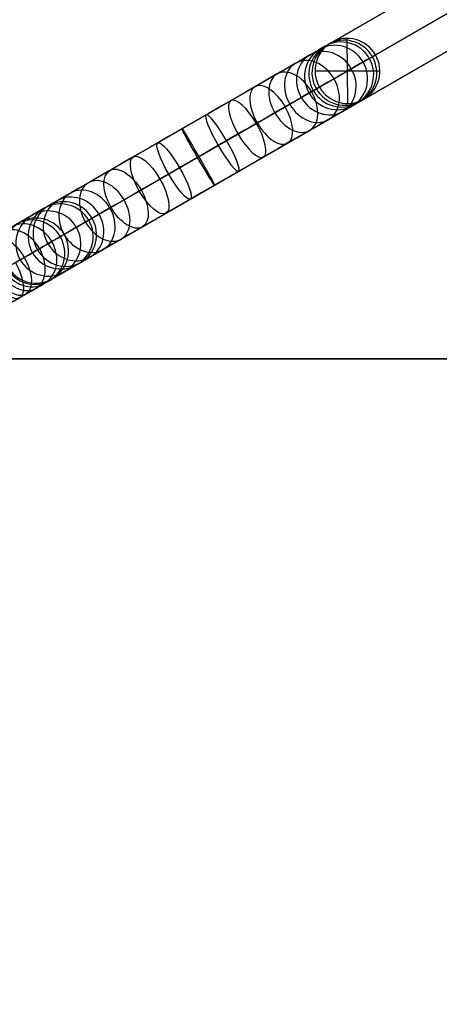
# Model space of a CAD drawing. Header units: millimetres. Extents: x -160 to 160, y -175 to 160.
# Tile 8 of 11: x 16 to 54, y -59 to 31. Entities that reach past the tile are written whole.
import ezdxf

# ---------------------------------------------------------------- set-up
doc = ezdxf.new("R2010")
doc.units = ezdxf.units.MM
doc.header["$MEASUREMENT"] = 0
doc.layers.add('Predefinito', color=7, linetype='Continuous')

msp = doc.modelspace()

# ---------------------------------------------------------------- linework, layer by layer
at = {"layer": 'Predefinito'}
for p, q in [((-9.959, -2.286, 1457.215), (139.936, 84.256, 1543.002)), ((-7.305, -4.218, 1454.527), (142.59, 82.324, 1540.314)), ((140.282, 80.992, 1545.69), (-9.612, -5.55, 1459.903)), ((-6.959, -7.482, 1457.215), (142.936, 79.06, 1543.002)), ((130.553, 78.839, 1565.531), (12.821, 10.866, 1502.138)), ((15.419, 8.902, 1499.419), (133.151, 76.875, 1562.812)), ((130.955, 75.607, 1568.25), (13.223, 7.634, 1504.857)), ((133.553, 73.643, 1565.531), (15.821, 5.67, 1502.138)), ((44.45, 29.128, 1410.354), (43.885, 28.801, 1405.397)), ((45.973, 23.536, 1410.548), (45.928, 29.523, 1410.159)), ((47.961, 27.69, 1405.005), (48.526, 28.017, 1409.962)), ((42.97, 26.53, 1410.694), (48.931, 26.53, 1410.014)), ((43.375, 25.042, 1410.745), (42.809, 24.716, 1405.788)), ((47.45, 23.931, 1410.354), (46.885, 23.605, 1405.397)), ((18.065, 13.894, 1406.047), (15.801, 12.587, 1435.933)), ((22.153, 12.79, 1406.309), (19.889, 11.483, 1436.194)), ((14.712, 8.494, 1435.671), (16.977, 9.802, 1405.786)), ((21.065, 8.698, 1406.047), (18.801, 7.39, 1435.933)), ((-160, 0.02, -0.078), (160, 0.02, -0.078)), ((160, 0.02, -10.078), (-160, 0.02, -10.078))]:
    msp.add_line(p, q, dxfattribs=at)
for centre, start, end in [((0, 0.02, -0.078), 0, 180), ((0, 0.02, -10.078), 0, 180), ((0, 0.02, -5.078), 0, 180), ((0, 0.02, -0.078), 180, 0), ((0, 0.02, -10.078), 180, 0), ((0, 0.02, -5.078), 180, 0)]:
    msp.add_arc(centre, 160, start, end, dxfattribs=at)
at = {"layer": 'Predefinito', "extrusion": (0.258288, 0.149123, 0.954489)}
for start, end in [(270, 90), (90, 270)]:
    msp.add_arc((0, 368.911, 1354.499), 3, start, end, dxfattribs=at)
at = {"layer": 'Predefinito', "extrusion": (0.113039, 0.065263, 0.991445)}
for centre, start, end in [((0, 131.483, 1400.214), 270, 90), ((0, 131.483, 1402.714), 270, 90), ((0, 131.483, 1405.214), 270, 90), ((0, 131.483, 1400.214), 90, 270), ((0, 131.483, 1402.714), 90, 270), ((0, 131.483, 1405.214), 90, 270)]:
    msp.add_arc(centre, 3, start, end, dxfattribs=at)
at = {"layer": 'Predefinito', "extrusion": (-0.5, 0.866025, -6.15756e-15)}
msp.add_arc((-37.535, 1407.354, 3), 15, 187.49998, 354.99987, dxfattribs=at)
at = {"layer": 'Predefinito', "extrusion": (0.402758, 0.232533, 0.885276)}
for start, end in [(270, 90), (90, 270)]:
    msp.add_arc((0, 606.283, 1263.354), 3, start, end, dxfattribs=at)
at = {"layer": 'Predefinito', "extrusion": (-0.5, 0.866025, -7.88534e-15)}
msp.add_arc((-37.535, 1407.354), 18, 187.49998, 354.99987, dxfattribs=at)
at = {"layer": 'Predefinito', "extrusion": (0.538487, 0.310895, 0.783183)}
for start, end in [(270, 90), (90, 270)]:
    msp.add_arc((0, 830.684, 1125.555), 3, start, end, dxfattribs=at)
at = {"layer": 'Predefinito', "extrusion": (0.657301, 0.379493, 0.651108)}
for start, end in [(270, 90), (90, 270)]:
    msp.add_arc((0, 1028.722, 944.828), 3, start, end, dxfattribs=at)
at = {"layer": 'Predefinito', "extrusion": (0.752278, 0.434328, 0.495416)}
for start, end in [(270, 90), (90, 270)]:
    msp.add_arc((0, 1188.911, 729.831), 3, start, end, dxfattribs=at)
at = {"layer": 'Predefinito', "extrusion": (-0.5, 0.866025, 3.15939e-14)}
msp.add_arc((-37.535, 1407.354), 12, 187.49998, 354.99987, dxfattribs=at)
at = {"layer": 'Predefinito', "extrusion": (-0.5, 0.866025, -7.36001e-15)}
msp.add_arc((-37.535, 1407.354, -3), 15, 187.49998, 354.99987, dxfattribs=at)
at = {"layer": 'Predefinito', "extrusion": (0.819017, 0.472859, 0.324986)}
for start, end in [(270, 90), (90, 270)]:
    msp.add_arc((0, 1303.763, 492.868), 3, start, end, dxfattribs=at)
at = {"layer": 'Predefinito', "extrusion": (0.856283, 0.494375, 0.149578)}
for start, end in [(270, 90), (90, 270)]:
    msp.add_arc((0, 1370.907, 247.622), 3, start, end, dxfattribs=at)
at = {"layer": 'Predefinito', "extrusion": (0.865819, 0.499881, -0.021814)}
for start, end in [(270, 90), (90, 270)]:
    msp.add_arc((0, 1392.838, 6.826), 3, start, end, dxfattribs=at)
at = {"layer": 'Predefinito', "extrusion": (0.849818, 0.490643, -0.19256)}
for start, end in [(270, 90), (90, 270)]:
    msp.add_arc((0, 1373.244, -234.167), 3, start, end, dxfattribs=at)
at = {"layer": 'Predefinito', "extrusion": (0.805962, 0.465323, -0.365923)}
for start, end in [(270, 90), (90, 270)]:
    msp.add_arc((0, 1308.483, -480.051), 3, start, end, dxfattribs=at)
at = {"layer": 'Predefinito', "extrusion": (0.732849, 0.423111, -0.532832)}
for start, end in [(270, 90), (90, 270)]:
    msp.add_arc((0, 1195.933, -718.12), 3, start, end, dxfattribs=at)
at = {"layer": 'Predefinito', "extrusion": (-0.632083, -0.364933, 0.683589)}
for start, end in [(90, 270), (270, 90)]:
    msp.add_arc((0, 1037.84, 934.657), 3, start, end, dxfattribs=at)
at = {"layer": 'Predefinito', "extrusion": (-0.508392, -0.29352, 0.809558)}
for start, end in [(90, 270), (270, 90)]:
    msp.add_arc((0, 841.561, 1117.3), 3, start, end, dxfattribs=at)
at = {"layer": 'Predefinito', "extrusion": (-0.22199, -0.128166, 0.966589)}
for start, end in [(90, 270), (270, 90)]:
    msp.add_arc((0, 382.031, 1350.712), 3, start, end, dxfattribs=at)
at = {"layer": 'Predefinito', "extrusion": (-0.368938, -0.213006, 0.904717)}
for start, end in [(90, 270), (270, 90)]:
    msp.add_arc((0, 618.509, 1257.267), 3, start, end, dxfattribs=at)
at = {"layer": 'Predefinito', "extrusion": (-0.075481, -0.043579, 0.996194)}
for centre, start, end in [((0, 145.054, 1413.727), 90, 270), ((0, 145.054, 1398.727), 90, 270), ((0, 145.054, 1428.727), 90, 270), ((0, 145.054, 1398.727), 270, 90), ((0, 145.054, 1413.727), 270, 90), ((0, 145.054, 1428.727), 270, 90)]:
    msp.add_arc(centre, 3, start, end, dxfattribs=at)
at = {"layer": 'Predefinito', "extrusion": (-0.454796, -0.262577, 0.851008)}
for start, end in [(90, 270), (270, 90)]:
    msp.add_arc((0, 771.724, 1214.193), 3, start, end, dxfattribs=at)
at = {"layer": 'Predefinito', "extrusion": (-0.269858, -0.155803, 0.950212)}
for start, end in [(90.00001, 269.99999), (270.00001, 89.99999)]:
    msp.add_arc((0, 466.585, 1359.581), 3, start, end, dxfattribs=at)
at = {"layer": 'Predefinito', "extrusion": (-0.614517, -0.354791, 0.704622)}
for start, end in [(90, 270), (270, 90)]:
    msp.add_arc((0, 1034.407, 1001.488), 3, start, end, dxfattribs=at)
at = {"layer": 'Predefinito', "extrusion": (-0.5, 0.866025, -2.92791e-14)}
msp.add_arc((-14, 1435.41), 9, 68.28622, 174.99987, dxfattribs=at)
at = {"layer": 'Predefinito', "extrusion": (0.737276, 0.425667, -0.524626)}
for start, end in [(270, 90), (90, 270)]:
    msp.add_arc((0, 1235.357, -741.134), 3, start, end, dxfattribs=at)
at = {"layer": 'Predefinito', "extrusion": (0.784886, 0.453154, 0.422618)}
msp.add_arc((0, 1354.411, 649.818), 3, 90, 270, dxfattribs=at)
at = {"layer": 'Predefinito', "extrusion": (-0.5, 0.866025, -1.44825e-13)}
msp.add_arc((-14, 1435.41, -3), 6, 68.28622, 174.99987, dxfattribs=at)
at = {"layer": 'Predefinito', "extrusion": (-0.5, 0.866025, 9.66442e-14)}
msp.add_arc((-14, 1507.576, -3), 6, 245, 5.02414, dxfattribs=at)

doc.saveas('drawing.dxf')
